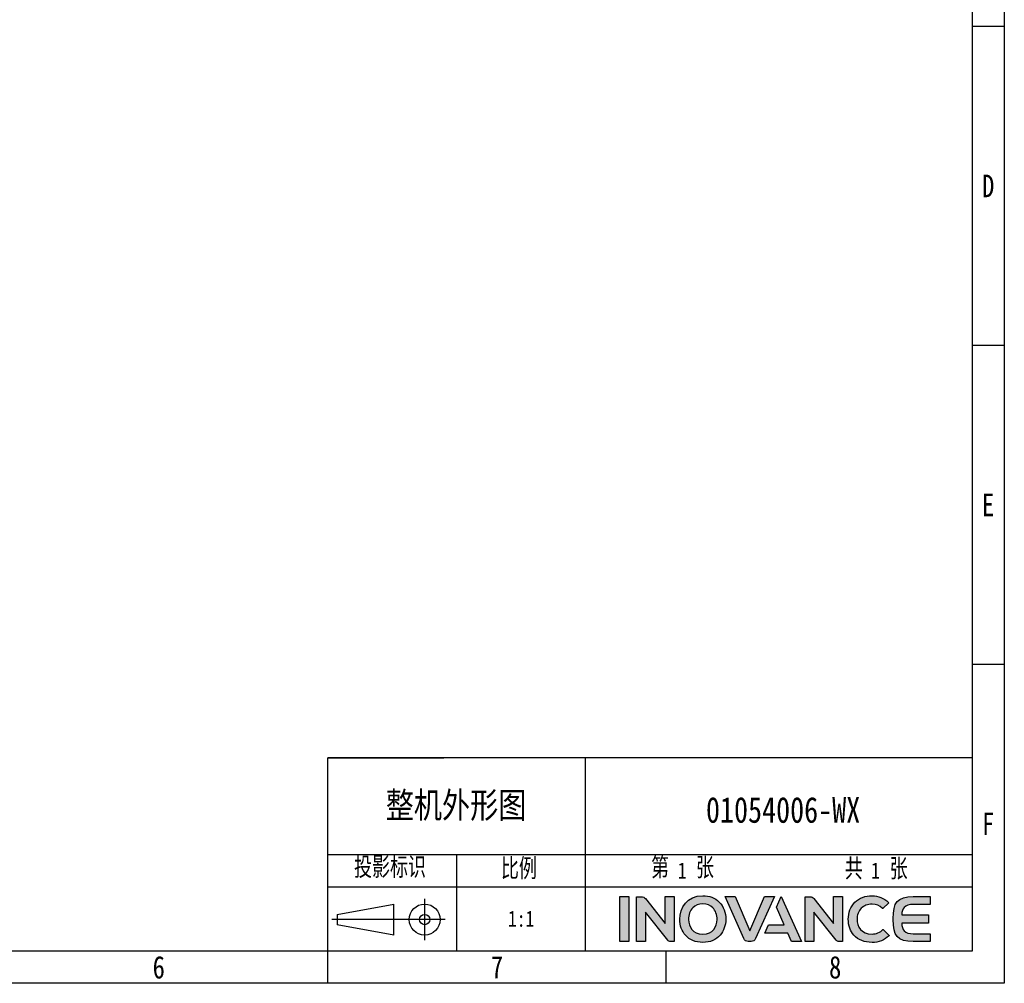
# Model space of a CAD drawing. Header units: millimetres. Extents: x -536 to 1170, y -857 to -283.
# Tile 32 of 38: x 874 to 1170, y -857 to -568. Entities that reach past the tile are written whole.
import ezdxf
from ezdxf.enums import TextEntityAlignment as Align

# ---------------------------------------------------------------- set-up
doc = ezdxf.new("R2010")
doc.units = ezdxf.units.MM
doc.header["$LTSCALE"] = 30.734
doc.linetypes.add('DASHED', pattern=[0.2, 0.1, -0.1])
doc.layers.get('0').update_dxf_attribs({"linetype": 'CONTINUOUS'})
doc.layers.add('logo-蓝色', color=142, linetype='CONTINUOUS')
doc.layers.add('虚线', color=7, linetype='DASHED')
doc.styles.get("Standard").update_dxf_attribs({"font": 'txt', "width": 0.707})
doc.styles.add('仿宋体', font='STFANGSO.TTF', dxfattribs={"width": 0.8})

# ---------------------------------------------------------------- blocks, each defined once
blk = doc.blocks.new('3')
at = {"layer": 'logo-蓝色'}
h = blk.add_hatch(color=256, dxfattribs=at)
h.dxf.hatch_style = 1
edge = h.paths.add_edge_path()
edge.add_spline(control_points=[(8031.7, 154.38), (8031.7, 154.38), (8038.29, 154.38), (8038.29, 154.38), (8038.29, 154.38), (8038.29, 154.38), (8038.29, 187.78), (8038.29, 187.78), (8038.29, 187.78), (8038.29, 187.78), (8031.7, 187.78), (8031.7, 187.78), (8031.7, 187.78), (8031.7, 187.78), (8031.7, 154.38), (8031.7, 154.38)], knot_values=[0, 0, 0, 0, 0.25, 0.25, 0.25, 0.25, 0.5, 0.5, 0.5, 0.5, 0.75, 0.75, 0.75, 0.75, 1, 1, 1, 1], degree=3, periodic=1)
h = blk.add_hatch(color=256, dxfattribs=at)
h.dxf.hatch_style = 1
edge = h.paths.add_edge_path()
edge.add_spline(control_points=[(8065.4, 187.81), (8065.4, 187.81), (8065.4, 167.7), (8065.4, 167.7), (8065.4, 167.7), (8065.4, 167.7), (8050.66, 186.34), (8050.66, 186.34), (8050.66, 186.34), (8050, 187.21), (8048.96, 187.76), (8047.8, 187.76), (8047.8, 187.76), (8047.8, 187.76), (8044.19, 187.76), (8044.19, 187.76), (8044.19, 187.76), (8044.19, 187.76), (8044.19, 154.35), (8044.19, 154.35), (8044.19, 154.35), (8044.19, 154.35), (8050.83, 154.35), (8050.83, 154.35), (8050.83, 154.35), (8050.83, 154.35), (8050.83, 176.2), (8050.83, 176.2), (8050.83, 176.2), (8050.83, 176.2), (8067.37, 155.37), (8067.37, 155.37), (8067.37, 155.37), (8067.85, 154.75), (8068.59, 154.35), (8069.43, 154.35), (8069.43, 154.35), (8069.43, 154.35), (8072.04, 154.35), (8072.04, 154.35), (8072.04, 154.35), (8072.04, 154.35), (8072.04, 187.81), (8072.04, 187.81), (8072.04, 187.81), (8072.04, 187.81), (8065.4, 187.81), (8065.4, 187.81)], knot_values=[0, 0, 0, 0, 0.083333, 0.083333, 0.083333, 0.083333, 0.166667, 0.166667, 0.166667, 0.166667, 0.25, 0.25, 0.25, 0.25, 0.333333, 0.333333, 0.333333, 0.333333, 0.416667, 0.416667, 0.416667, 0.416667, 0.5, 0.5, 0.5, 0.5, 0.583333, 0.583333, 0.583333, 0.583333, 0.666667, 0.666667, 0.666667, 0.666667, 0.75, 0.75, 0.75, 0.75, 0.833333, 0.833333, 0.833333, 0.833333, 0.916667, 0.916667, 0.916667, 0.916667, 1, 1, 1, 1], degree=3, periodic=1)
h = blk.add_hatch(color=256, dxfattribs=at)
h.dxf.hatch_style = 1
edge = h.paths.add_edge_path(flags=16)
edge.add_spline(control_points=[(8086.01, 179.5), (8087.9, 181.44), (8090.43, 182.41), (8093.51, 182.41), (8093.51, 182.41), (8096.58, 182.41), (8099.08, 181.45), (8100.94, 179.56), (8100.94, 179.56), (8103, 177.46), (8104.15, 174.28), (8104.1, 170.85), (8104.1, 170.85), (8104, 165.5), (8101.17, 159.79), (8093.51, 159.79), (8093.51, 159.79), (8085.89, 159.79), (8083.02, 165.48), (8082.88, 170.8), (8082.88, 170.8), (8082.79, 174.2), (8083.93, 177.37), (8086.01, 179.5)], knot_values=[0, 0, 0, 0, 0.166667, 0.166667, 0.166667, 0.166667, 0.333333, 0.333333, 0.333333, 0.333333, 0.5, 0.5, 0.5, 0.5, 0.666667, 0.666667, 0.666667, 0.666667, 0.833333, 0.833333, 0.833333, 0.833333, 1, 1, 1, 1], degree=3, periodic=0)
edge = h.paths.add_edge_path()
edge.add_spline(control_points=[(8093.51, 188.49), (8081.7, 188.49), (8076.33, 179.37), (8076.33, 170.89), (8076.33, 170.89), (8076.33, 166.28), (8077.82, 162.06), (8080.52, 159), (8080.52, 159), (8083.59, 155.51), (8088.09, 153.67), (8093.51, 153.67), (8093.51, 153.67), (8098.9, 153.67), (8103.38, 155.54), (8106.45, 159.07), (8106.45, 159.07), (8109.1, 162.15), (8110.59, 166.36), (8110.64, 170.93), (8110.64, 170.93), (8110.69, 175.86), (8108.9, 180.53), (8105.72, 183.74), (8105.72, 183.74), (8102.65, 186.85), (8098.42, 188.49), (8093.51, 188.49)], knot_values=[0, 0, 0, 0, 0.142857, 0.142857, 0.142857, 0.142857, 0.285714, 0.285714, 0.285714, 0.285714, 0.428571, 0.428571, 0.428571, 0.428571, 0.571429, 0.571429, 0.571429, 0.571429, 0.714286, 0.714286, 0.714286, 0.714286, 0.857143, 0.857143, 0.857143, 0.857143, 1, 1, 1, 1], degree=3, periodic=0)
h = blk.add_hatch(color=256, dxfattribs=at)
h.dxf.hatch_style = 1
edge = h.paths.add_edge_path()
edge.add_spline(control_points=[(8139.36, 187.79), (8139.36, 187.79), (8128.43, 162.25), (8128.43, 162.25), (8128.43, 162.25), (8128.43, 162.25), (8117.51, 187.79), (8117.51, 187.79), (8117.51, 187.79), (8117.51, 187.79), (8110.08, 187.79), (8110.08, 187.79), (8110.08, 187.79), (8110.08, 187.79), (8124.11, 156.52), (8124.11, 156.52), (8124.11, 156.52), (8124.67, 155.26), (8125.93, 154.38), (8127.39, 154.38), (8127.39, 154.38), (8127.39, 154.38), (8127.42, 154.38), (8127.42, 154.38), (8127.42, 154.38), (8127.42, 154.38), (8129.44, 154.38), (8129.44, 154.38), (8129.44, 154.38), (8129.44, 154.38), (8129.47, 154.38), (8129.47, 154.38), (8129.47, 154.38), (8130.93, 154.38), (8132.19, 155.26), (8132.75, 156.51), (8132.75, 156.51), (8132.75, 156.51), (8146.79, 187.79), (8146.79, 187.79), (8146.79, 187.79), (8146.79, 187.79), (8139.36, 187.79), (8139.36, 187.79)], knot_values=[0, 0, 0, 0, 0.090909, 0.090909, 0.090909, 0.090909, 0.181818, 0.181818, 0.181818, 0.181818, 0.272727, 0.272727, 0.272727, 0.272727, 0.363636, 0.363636, 0.363636, 0.363636, 0.454545, 0.454545, 0.454545, 0.454545, 0.545455, 0.545455, 0.545455, 0.545455, 0.636364, 0.636364, 0.636364, 0.636364, 0.727273, 0.727273, 0.727273, 0.727273, 0.818182, 0.818182, 0.818182, 0.818182, 0.909091, 0.909091, 0.909091, 0.909091, 1, 1, 1, 1], degree=3, periodic=1)
h = blk.add_hatch(color=256, dxfattribs=at)
h.dxf.hatch_style = 1
edge = h.paths.add_edge_path()
edge.add_spline(control_points=[(8151.93, 187.79), (8151.93, 187.79), (8148.45, 180.02), (8148.45, 180.02), (8148.45, 180.02), (8148.45, 180.02), (8154.21, 166.81), (8154.21, 166.81), (8154.21, 166.81), (8154.21, 166.81), (8142.53, 166.81), (8142.53, 166.81), (8142.53, 166.81), (8142.53, 166.81), (8139.73, 160.6), (8139.73, 160.6), (8139.73, 160.6), (8139.73, 160.6), (8156.89, 160.6), (8156.89, 160.6), (8156.89, 160.6), (8156.89, 160.6), (8159.67, 154.38), (8159.67, 154.38), (8159.67, 154.38), (8159.67, 154.38), (8166.92, 154.38), (8166.92, 154.38), (8166.92, 154.38), (8166.92, 154.38), (8151.93, 187.79), (8151.93, 187.79)], knot_values=[0, 0, 0, 0, 0.125, 0.125, 0.125, 0.125, 0.25, 0.25, 0.25, 0.25, 0.375, 0.375, 0.375, 0.375, 0.5, 0.5, 0.5, 0.5, 0.625, 0.625, 0.625, 0.625, 0.75, 0.75, 0.75, 0.75, 0.875, 0.875, 0.875, 0.875, 1, 1, 1, 1], degree=3, periodic=1)
h = blk.add_hatch(color=256, dxfattribs=at)
h.dxf.hatch_style = 1
edge = h.paths.add_edge_path()
edge.add_spline(control_points=[(8190.9, 187.81), (8190.9, 187.81), (8190.9, 167.7), (8190.9, 167.7), (8190.9, 167.7), (8190.9, 167.7), (8176.15, 186.34), (8176.15, 186.34), (8176.15, 186.34), (8175.5, 187.21), (8174.46, 187.76), (8173.29, 187.76), (8173.29, 187.76), (8173.29, 187.76), (8169.69, 187.76), (8169.69, 187.76), (8169.69, 187.76), (8169.69, 187.76), (8169.69, 154.35), (8169.69, 154.35), (8169.69, 154.35), (8169.69, 154.35), (8176.33, 154.35), (8176.33, 154.35), (8176.33, 154.35), (8176.33, 154.35), (8176.33, 176.2), (8176.33, 176.2), (8176.33, 176.2), (8176.33, 176.2), (8192.87, 155.37), (8192.87, 155.37), (8192.87, 155.37), (8193.35, 154.75), (8194.1, 154.35), (8194.93, 154.35), (8194.93, 154.35), (8194.93, 154.35), (8197.54, 154.35), (8197.54, 154.35), (8197.54, 154.35), (8197.54, 154.35), (8197.54, 187.81), (8197.54, 187.81), (8197.54, 187.81), (8197.54, 187.81), (8190.9, 187.81), (8190.9, 187.81)], knot_values=[0, 0, 0, 0, 0.083333, 0.083333, 0.083333, 0.083333, 0.166667, 0.166667, 0.166667, 0.166667, 0.25, 0.25, 0.25, 0.25, 0.333333, 0.333333, 0.333333, 0.333333, 0.416667, 0.416667, 0.416667, 0.416667, 0.5, 0.5, 0.5, 0.5, 0.583333, 0.583333, 0.583333, 0.583333, 0.666667, 0.666667, 0.666667, 0.666667, 0.75, 0.75, 0.75, 0.75, 0.833333, 0.833333, 0.833333, 0.833333, 0.916667, 0.916667, 0.916667, 0.916667, 1, 1, 1, 1], degree=3, periodic=1)
h = blk.add_hatch(color=256, dxfattribs=at)
h.dxf.hatch_style = 1
edge = h.paths.add_edge_path()
edge.add_spline(control_points=[(8227.72, 163.21), (8225.7, 161.18), (8222.57, 159.93), (8219.57, 159.93), (8219.57, 159.93), (8211.43, 159.93), (8208.46, 165.59), (8208.42, 170.9), (8208.42, 170.9), (8208.4, 174.08), (8209.53, 177.06), (8211.55, 179.1), (8211.55, 179.1), (8213.52, 181.09), (8216.3, 182.14), (8219.57, 182.14), (8219.57, 182.14), (8222.6, 182.14), (8225.38, 181.05), (8227.39, 179.08), (8227.39, 179.08), (8227.39, 179.08), (8227.53, 178.95), (8227.53, 178.95), (8227.53, 178.95), (8227.53, 178.95), (8231.98, 183.24), (8231.98, 183.24), (8231.98, 183.24), (8231.98, 183.24), (8231.83, 183.39), (8231.83, 183.39), (8231.83, 183.39), (8228.44, 186.73), (8224.21, 188.49), (8219.57, 188.49), (8219.57, 188.49), (8214.39, 188.49), (8209.99, 186.82), (8206.81, 183.65), (8206.81, 183.65), (8203.66, 180.45), (8201.85, 175.81), (8201.87, 170.89), (8201.87, 170.89), (8201.9, 166.26), (8203.39, 162.06), (8206.1, 159.03), (8206.1, 159.03), (8209.22, 155.52), (8213.88, 153.67), (8219.57, 153.67), (8219.57, 153.67), (8224.57, 153.67), (8228.96, 155.39), (8232.25, 158.63), (8232.25, 158.63), (8232.25, 158.63), (8232.41, 158.77), (8232.41, 158.77), (8232.41, 158.77), (8232.41, 158.77), (8227.87, 163.36), (8227.87, 163.36), (8227.87, 163.36), (8227.87, 163.36), (8227.72, 163.21), (8227.72, 163.21)], knot_values=[0, 0, 0, 0, 0.058824, 0.058824, 0.058824, 0.058824, 0.117647, 0.117647, 0.117647, 0.117647, 0.176471, 0.176471, 0.176471, 0.176471, 0.235294, 0.235294, 0.235294, 0.235294, 0.294118, 0.294118, 0.294118, 0.294118, 0.352941, 0.352941, 0.352941, 0.352941, 0.411765, 0.411765, 0.411765, 0.411765, 0.470588, 0.470588, 0.470588, 0.470588, 0.529412, 0.529412, 0.529412, 0.529412, 0.588235, 0.588235, 0.588235, 0.588235, 0.647059, 0.647059, 0.647059, 0.647059, 0.705882, 0.705882, 0.705882, 0.705882, 0.764706, 0.764706, 0.764706, 0.764706, 0.823529, 0.823529, 0.823529, 0.823529, 0.882353, 0.882353, 0.882353, 0.882353, 0.941176, 0.941176, 0.941176, 0.941176, 1, 1, 1, 1], degree=3, periodic=0)
h = blk.add_hatch(color=256, dxfattribs=at)
h.dxf.hatch_style = 1
edge = h.paths.add_edge_path()
edge.add_spline(control_points=[(8250.3, 181.96), (8250.3, 181.96), (8262.8, 181.96), (8262.8, 181.96), (8262.8, 181.96), (8262.8, 181.96), (8262.8, 187.79), (8262.8, 187.79), (8262.8, 187.79), (8262.8, 187.79), (8250.14, 187.79), (8250.14, 187.79), (8250.14, 187.79), (8238.49, 187.79), (8235.29, 183.33), (8235.29, 171.49), (8235.29, 171.49), (8235.29, 171.49), (8235.29, 171.09), (8235.29, 171.09), (8235.29, 171.09), (8235.29, 171.09), (8235.29, 171.07), (8235.29, 171.07), (8235.29, 171.07), (8235.29, 171.07), (8235.29, 171.06), (8235.29, 171.06), (8235.29, 171.06), (8235.29, 171.06), (8235.29, 171.06), (8235.29, 171.06), (8235.29, 171.06), (8235.29, 171.06), (8235.29, 170.65), (8235.29, 170.65), (8235.29, 170.65), (8235.29, 158.82), (8238.49, 154.36), (8250.14, 154.36), (8250.14, 154.36), (8250.14, 154.36), (8262.8, 154.36), (8262.8, 154.36), (8262.8, 154.36), (8262.8, 154.36), (8262.8, 160.18), (8262.8, 160.18), (8262.8, 160.18), (8262.8, 160.18), (8250.3, 160.18), (8250.3, 160.18), (8250.3, 160.18), (8247.22, 160.18), (8244.91, 160.74), (8243.48, 162.35), (8243.48, 162.35), (8242.37, 163.61), (8241.85, 165.63), (8241.72, 167.96), (8241.72, 167.96), (8241.72, 167.96), (8261.71, 167.96), (8261.71, 167.96), (8261.71, 167.96), (8261.71, 167.96), (8261.71, 171.07), (8261.71, 171.07), (8261.71, 171.07), (8261.71, 171.07), (8261.71, 174.19), (8261.71, 174.19), (8261.71, 174.19), (8261.71, 174.19), (8241.72, 174.19), (8241.72, 174.19), (8241.72, 174.19), (8241.85, 176.5), (8242.37, 178.53), (8243.48, 179.8), (8243.48, 179.8), (8244.91, 181.41), (8247.22, 181.96), (8250.3, 181.96)], knot_values=[0, 0, 0, 0, 0.047619, 0.047619, 0.047619, 0.047619, 0.095238, 0.095238, 0.095238, 0.095238, 0.142857, 0.142857, 0.142857, 0.142857, 0.190476, 0.190476, 0.190476, 0.190476, 0.238095, 0.238095, 0.238095, 0.238095, 0.285714, 0.285714, 0.285714, 0.285714, 0.333333, 0.333333, 0.333333, 0.333333, 0.380952, 0.380952, 0.380952, 0.380952, 0.428571, 0.428571, 0.428571, 0.428571, 0.47619, 0.47619, 0.47619, 0.47619, 0.52381, 0.52381, 0.52381, 0.52381, 0.571429, 0.571429, 0.571429, 0.571429, 0.619048, 0.619048, 0.619048, 0.619048, 0.666667, 0.666667, 0.666667, 0.666667, 0.714286, 0.714286, 0.714286, 0.714286, 0.761905, 0.761905, 0.761905, 0.761905, 0.809524, 0.809524, 0.809524, 0.809524, 0.857143, 0.857143, 0.857143, 0.857143, 0.904762, 0.904762, 0.904762, 0.904762, 0.952381, 0.952381, 0.952381, 0.952381, 1, 1, 1, 1], degree=3, periodic=0)
at = {"color": 2}
for p, q in [((8318.12, 836.02), (8294.12, 836.02)), ((8318.12, 598.42), (8294.12, 598.42)), ((8318.12, 360.82), (8294.12, 360.82)), ((8294.12, 291.22), (7814.12, 291.22)), ((7814.12, 147.22), (7814.12, 291.22)), ((7814.12, 291.22), (7900.52, 291.22)), ((8006.12, 147.22), (8006.12, 291.22)), ((7814.12, 147.22), (7814.12, 219.22)), ((7814.12, 219.22), (7900.52, 219.22)), ((7814.12, 219.22), (8294.12, 219.22)), ((7910.12, 147.22), (7910.12, 219.22)), ((7814.12, 195.22), (8006.12, 195.22)), ((7886.24, 155.36), (7886.24, 186.08)), ((7820.96, 174.56), (7863.2, 182.24)), ((7863.2, 159.2), (7863.2, 182.24)), ((7901.6, 170.72), (7817.12, 170.72)), ((7820.96, 174.56), (7820.96, 166.88)), ((7863.2, 159.2), (7820.96, 166.88)), ((7814.12, 123.22), (7814.12, 147.22)), ((8066.12, 123.22), (8066.12, 147.22))]:
    blk.add_line(p, q, dxfattribs=at)
for points in [[(6302.12, 123.22), (6302.12, 1548.82), (8318.12, 1548.82), (8318.12, 123.22)], [(6422.12, 147.22), (6422.12, 1524.82), (8294.12, 1524.82), (8294.12, 147.22)], [(8006.12, 195.22), (8294.12, 195.22), (8294.12, 147.22), (8006.12, 147.22)]]:
    blk.add_lwpolyline(points, close=True, dxfattribs=at)
for radius in [11.52, 3.84]:
    blk.add_circle((7886.24, 170.72), radius, dxfattribs=at)
at = {"layer": 'logo-蓝色'}
for points, knots in [([(8031.7, 154.38), (8031.7, 154.38), (8038.29, 154.38), (8038.29, 154.38), (8038.29, 154.38), (8038.29, 154.38), (8038.29, 187.78), (8038.29, 187.78), (8038.29, 187.78), (8038.29, 187.78), (8031.7, 187.78), (8031.7, 187.78), (8031.7, 187.78), (8031.7, 187.78), (8031.7, 154.38), (8031.7, 154.38)], [0, 0, 0, 0, 0.25, 0.25, 0.25, 0.25, 0.5, 0.5, 0.5, 0.5, 0.75, 0.75, 0.75, 0.75, 1, 1, 1, 1]), ([(8065.4, 187.81), (8065.4, 187.81), (8065.4, 167.7), (8065.4, 167.7), (8065.4, 167.7), (8065.4, 167.7), (8050.66, 186.34), (8050.66, 186.34), (8050.66, 186.34), (8050, 187.21), (8048.96, 187.76), (8047.8, 187.76), (8047.8, 187.76), (8047.8, 187.76), (8044.19, 187.76), (8044.19, 187.76), (8044.19, 187.76), (8044.19, 187.76), (8044.19, 154.35), (8044.19, 154.35), (8044.19, 154.35), (8044.19, 154.35), (8050.83, 154.35), (8050.83, 154.35), (8050.83, 154.35), (8050.83, 154.35), (8050.83, 176.2), (8050.83, 176.2), (8050.83, 176.2), (8050.83, 176.2), (8067.37, 155.37), (8067.37, 155.37), (8067.37, 155.37), (8067.85, 154.75), (8068.59, 154.35), (8069.43, 154.35), (8069.43, 154.35), (8069.43, 154.35), (8072.04, 154.35), (8072.04, 154.35), (8072.04, 154.35), (8072.04, 154.35), (8072.04, 187.81), (8072.04, 187.81), (8072.04, 187.81), (8072.04, 187.81), (8065.4, 187.81), (8065.4, 187.81)], [0, 0, 0, 0, 0.083333, 0.083333, 0.083333, 0.083333, 0.166667, 0.166667, 0.166667, 0.166667, 0.25, 0.25, 0.25, 0.25, 0.333333, 0.333333, 0.333333, 0.333333, 0.416667, 0.416667, 0.416667, 0.416667, 0.5, 0.5, 0.5, 0.5, 0.583333, 0.583333, 0.583333, 0.583333, 0.666667, 0.666667, 0.666667, 0.666667, 0.75, 0.75, 0.75, 0.75, 0.833333, 0.833333, 0.833333, 0.833333, 0.916667, 0.916667, 0.916667, 0.916667, 1, 1, 1, 1]), ([(8093.51, 188.49), (8081.7, 188.49), (8076.33, 179.37), (8076.33, 170.89), (8076.33, 170.89), (8076.33, 166.28), (8077.82, 162.06), (8080.52, 159), (8080.52, 159), (8083.59, 155.51), (8088.09, 153.67), (8093.51, 153.67), (8093.51, 153.67), (8098.9, 153.67), (8103.38, 155.54), (8106.45, 159.07), (8106.45, 159.07), (8109.1, 162.15), (8110.59, 166.36), (8110.64, 170.93), (8110.64, 170.93), (8110.69, 175.86), (8108.9, 180.53), (8105.72, 183.74), (8105.72, 183.74), (8102.65, 186.85), (8098.42, 188.49), (8093.51, 188.49)], [0, 0, 0, 0, 0.142857, 0.142857, 0.142857, 0.142857, 0.285714, 0.285714, 0.285714, 0.285714, 0.428571, 0.428571, 0.428571, 0.428571, 0.571429, 0.571429, 0.571429, 0.571429, 0.714286, 0.714286, 0.714286, 0.714286, 0.857143, 0.857143, 0.857143, 0.857143, 1, 1, 1, 1]), ([(8139.36, 187.79), (8139.36, 187.79), (8128.43, 162.25), (8128.43, 162.25), (8128.43, 162.25), (8128.43, 162.25), (8117.51, 187.79), (8117.51, 187.79), (8117.51, 187.79), (8117.51, 187.79), (8110.08, 187.79), (8110.08, 187.79), (8110.08, 187.79), (8110.08, 187.79), (8124.11, 156.52), (8124.11, 156.52), (8124.11, 156.52), (8124.67, 155.26), (8125.93, 154.38), (8127.39, 154.38), (8127.39, 154.38), (8127.39, 154.38), (8127.42, 154.38), (8127.42, 154.38), (8127.42, 154.38), (8127.42, 154.38), (8129.44, 154.38), (8129.44, 154.38), (8129.44, 154.38), (8129.44, 154.38), (8129.47, 154.38), (8129.47, 154.38), (8129.47, 154.38), (8130.93, 154.38), (8132.19, 155.26), (8132.75, 156.51), (8132.75, 156.51), (8132.75, 156.51), (8146.79, 187.79), (8146.79, 187.79), (8146.79, 187.79), (8146.79, 187.79), (8139.36, 187.79), (8139.36, 187.79)], [0, 0, 0, 0, 0.090909, 0.090909, 0.090909, 0.090909, 0.181818, 0.181818, 0.181818, 0.181818, 0.272727, 0.272727, 0.272727, 0.272727, 0.363636, 0.363636, 0.363636, 0.363636, 0.454545, 0.454545, 0.454545, 0.454545, 0.545455, 0.545455, 0.545455, 0.545455, 0.636364, 0.636364, 0.636364, 0.636364, 0.727273, 0.727273, 0.727273, 0.727273, 0.818182, 0.818182, 0.818182, 0.818182, 0.909091, 0.909091, 0.909091, 0.909091, 1, 1, 1, 1]), ([(8151.93, 187.79), (8151.93, 187.79), (8148.45, 180.02), (8148.45, 180.02), (8148.45, 180.02), (8148.45, 180.02), (8154.21, 166.81), (8154.21, 166.81), (8154.21, 166.81), (8154.21, 166.81), (8142.53, 166.81), (8142.53, 166.81), (8142.53, 166.81), (8142.53, 166.81), (8139.73, 160.6), (8139.73, 160.6), (8139.73, 160.6), (8139.73, 160.6), (8156.89, 160.6), (8156.89, 160.6), (8156.89, 160.6), (8156.89, 160.6), (8159.67, 154.38), (8159.67, 154.38), (8159.67, 154.38), (8159.67, 154.38), (8166.92, 154.38), (8166.92, 154.38), (8166.92, 154.38), (8166.92, 154.38), (8151.93, 187.79), (8151.93, 187.79)], [0, 0, 0, 0, 0.125, 0.125, 0.125, 0.125, 0.25, 0.25, 0.25, 0.25, 0.375, 0.375, 0.375, 0.375, 0.5, 0.5, 0.5, 0.5, 0.625, 0.625, 0.625, 0.625, 0.75, 0.75, 0.75, 0.75, 0.875, 0.875, 0.875, 0.875, 1, 1, 1, 1]), ([(8190.9, 187.81), (8190.9, 187.81), (8190.9, 167.7), (8190.9, 167.7), (8190.9, 167.7), (8190.9, 167.7), (8176.15, 186.34), (8176.15, 186.34), (8176.15, 186.34), (8175.5, 187.21), (8174.46, 187.76), (8173.29, 187.76), (8173.29, 187.76), (8173.29, 187.76), (8169.69, 187.76), (8169.69, 187.76), (8169.69, 187.76), (8169.69, 187.76), (8169.69, 154.35), (8169.69, 154.35), (8169.69, 154.35), (8169.69, 154.35), (8176.33, 154.35), (8176.33, 154.35), (8176.33, 154.35), (8176.33, 154.35), (8176.33, 176.2), (8176.33, 176.2), (8176.33, 176.2), (8176.33, 176.2), (8192.87, 155.37), (8192.87, 155.37), (8192.87, 155.37), (8193.35, 154.75), (8194.1, 154.35), (8194.93, 154.35), (8194.93, 154.35), (8194.93, 154.35), (8197.54, 154.35), (8197.54, 154.35), (8197.54, 154.35), (8197.54, 154.35), (8197.54, 187.81), (8197.54, 187.81), (8197.54, 187.81), (8197.54, 187.81), (8190.9, 187.81), (8190.9, 187.81)], [0, 0, 0, 0, 0.083333, 0.083333, 0.083333, 0.083333, 0.166667, 0.166667, 0.166667, 0.166667, 0.25, 0.25, 0.25, 0.25, 0.333333, 0.333333, 0.333333, 0.333333, 0.416667, 0.416667, 0.416667, 0.416667, 0.5, 0.5, 0.5, 0.5, 0.583333, 0.583333, 0.583333, 0.583333, 0.666667, 0.666667, 0.666667, 0.666667, 0.75, 0.75, 0.75, 0.75, 0.833333, 0.833333, 0.833333, 0.833333, 0.916667, 0.916667, 0.916667, 0.916667, 1, 1, 1, 1]), ([(8227.72, 163.21), (8225.7, 161.18), (8222.57, 159.93), (8219.57, 159.93), (8219.57, 159.93), (8211.43, 159.93), (8208.46, 165.59), (8208.42, 170.9), (8208.42, 170.9), (8208.4, 174.08), (8209.53, 177.06), (8211.55, 179.1), (8211.55, 179.1), (8213.52, 181.09), (8216.3, 182.14), (8219.57, 182.14), (8219.57, 182.14), (8222.6, 182.14), (8225.38, 181.05), (8227.39, 179.08), (8227.39, 179.08), (8227.39, 179.08), (8227.53, 178.95), (8227.53, 178.95), (8227.53, 178.95), (8227.53, 178.95), (8231.98, 183.24), (8231.98, 183.24), (8231.98, 183.24), (8231.98, 183.24), (8231.83, 183.39), (8231.83, 183.39), (8231.83, 183.39), (8228.44, 186.73), (8224.21, 188.49), (8219.57, 188.49), (8219.57, 188.49), (8214.39, 188.49), (8209.99, 186.82), (8206.81, 183.65), (8206.81, 183.65), (8203.66, 180.45), (8201.85, 175.81), (8201.87, 170.89), (8201.87, 170.89), (8201.9, 166.26), (8203.39, 162.06), (8206.1, 159.03), (8206.1, 159.03), (8209.22, 155.52), (8213.88, 153.67), (8219.57, 153.67), (8219.57, 153.67), (8224.57, 153.67), (8228.96, 155.39), (8232.25, 158.63), (8232.25, 158.63), (8232.25, 158.63), (8232.41, 158.77), (8232.41, 158.77), (8232.41, 158.77), (8232.41, 158.77), (8227.87, 163.36), (8227.87, 163.36), (8227.87, 163.36), (8227.87, 163.36), (8227.72, 163.21), (8227.72, 163.21)], [0, 0, 0, 0, 0.058824, 0.058824, 0.058824, 0.058824, 0.117647, 0.117647, 0.117647, 0.117647, 0.176471, 0.176471, 0.176471, 0.176471, 0.235294, 0.235294, 0.235294, 0.235294, 0.294118, 0.294118, 0.294118, 0.294118, 0.352941, 0.352941, 0.352941, 0.352941, 0.411765, 0.411765, 0.411765, 0.411765, 0.470588, 0.470588, 0.470588, 0.470588, 0.529412, 0.529412, 0.529412, 0.529412, 0.588235, 0.588235, 0.588235, 0.588235, 0.647059, 0.647059, 0.647059, 0.647059, 0.705882, 0.705882, 0.705882, 0.705882, 0.764706, 0.764706, 0.764706, 0.764706, 0.823529, 0.823529, 0.823529, 0.823529, 0.882353, 0.882353, 0.882353, 0.882353, 0.941176, 0.941176, 0.941176, 0.941176, 1, 1, 1, 1]), ([(8250.3, 181.96), (8250.3, 181.96), (8262.8, 181.96), (8262.8, 181.96), (8262.8, 181.96), (8262.8, 181.96), (8262.8, 187.79), (8262.8, 187.79), (8262.8, 187.79), (8262.8, 187.79), (8250.14, 187.79), (8250.14, 187.79), (8250.14, 187.79), (8238.49, 187.79), (8235.29, 183.33), (8235.29, 171.49), (8235.29, 171.49), (8235.29, 171.49), (8235.29, 171.09), (8235.29, 171.09), (8235.29, 171.09), (8235.29, 171.09), (8235.29, 171.07), (8235.29, 171.07), (8235.29, 171.07), (8235.29, 171.07), (8235.29, 171.06), (8235.29, 171.06), (8235.29, 171.06), (8235.29, 171.06), (8235.29, 171.06), (8235.29, 171.06), (8235.29, 171.06), (8235.29, 171.06), (8235.29, 170.65), (8235.29, 170.65), (8235.29, 170.65), (8235.29, 158.82), (8238.49, 154.36), (8250.14, 154.36), (8250.14, 154.36), (8250.14, 154.36), (8262.8, 154.36), (8262.8, 154.36), (8262.8, 154.36), (8262.8, 154.36), (8262.8, 160.18), (8262.8, 160.18), (8262.8, 160.18), (8262.8, 160.18), (8250.3, 160.18), (8250.3, 160.18), (8250.3, 160.18), (8247.22, 160.18), (8244.91, 160.74), (8243.48, 162.35), (8243.48, 162.35), (8242.37, 163.61), (8241.85, 165.63), (8241.72, 167.96), (8241.72, 167.96), (8241.72, 167.96), (8261.71, 167.96), (8261.71, 167.96), (8261.71, 167.96), (8261.71, 167.96), (8261.71, 171.07), (8261.71, 171.07), (8261.71, 171.07), (8261.71, 171.07), (8261.71, 174.19), (8261.71, 174.19), (8261.71, 174.19), (8261.71, 174.19), (8241.72, 174.19), (8241.72, 174.19), (8241.72, 174.19), (8241.85, 176.5), (8242.37, 178.53), (8243.48, 179.8), (8243.48, 179.8), (8244.91, 181.41), (8247.22, 181.96), (8250.3, 181.96)], [0, 0, 0, 0, 0.047619, 0.047619, 0.047619, 0.047619, 0.095238, 0.095238, 0.095238, 0.095238, 0.142857, 0.142857, 0.142857, 0.142857, 0.190476, 0.190476, 0.190476, 0.190476, 0.238095, 0.238095, 0.238095, 0.238095, 0.285714, 0.285714, 0.285714, 0.285714, 0.333333, 0.333333, 0.333333, 0.333333, 0.380952, 0.380952, 0.380952, 0.380952, 0.428571, 0.428571, 0.428571, 0.428571, 0.47619, 0.47619, 0.47619, 0.47619, 0.52381, 0.52381, 0.52381, 0.52381, 0.571429, 0.571429, 0.571429, 0.571429, 0.619048, 0.619048, 0.619048, 0.619048, 0.666667, 0.666667, 0.666667, 0.666667, 0.714286, 0.714286, 0.714286, 0.714286, 0.761905, 0.761905, 0.761905, 0.761905, 0.809524, 0.809524, 0.809524, 0.809524, 0.857143, 0.857143, 0.857143, 0.857143, 0.904762, 0.904762, 0.904762, 0.904762, 0.952381, 0.952381, 0.952381, 0.952381, 1, 1, 1, 1]), ([(8086.01, 179.5), (8087.9, 181.44), (8090.43, 182.41), (8093.51, 182.41), (8093.51, 182.41), (8096.58, 182.41), (8099.08, 181.45), (8100.94, 179.56), (8100.94, 179.56), (8103, 177.46), (8104.15, 174.28), (8104.1, 170.85), (8104.1, 170.85), (8104, 165.5), (8101.17, 159.79), (8093.51, 159.79), (8093.51, 159.79), (8085.89, 159.79), (8083.02, 165.48), (8082.88, 170.8), (8082.88, 170.8), (8082.79, 174.2), (8083.93, 177.37), (8086.01, 179.5)], [0, 0, 0, 0, 0.166667, 0.166667, 0.166667, 0.166667, 0.333333, 0.333333, 0.333333, 0.333333, 0.5, 0.5, 0.5, 0.5, 0.666667, 0.666667, 0.666667, 0.666667, 0.833333, 0.833333, 0.833333, 0.833333, 1, 1, 1, 1])]:
    blk.add_open_spline(points, degree=3, knots=knots, dxfattribs=at)
at = {"color": 2, "width": 0.8}
for s, p in [('D', (8306.12, 717.22)), ('E', (8306.12, 479.62)), ('F', (8306.12, 242.02)), ('6', (7688.12, 135.22)), ('7', (7940.12, 135.22)), ('8', (8192.12, 135.22))]:
    blk.add_text(s, height=16.8, dxfattribs=at).set_placement(p, align=Align.MIDDLE_CENTER)

msp = doc.modelspace()

# ---------------------------------------------------------------- block references
ref = msp.add_blockref('3', (-2182.29, -907.14), dxfattribs=dict(xscale=0.4030154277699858, yscale=0.4030154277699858, zscale=0.4030154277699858))
ref.add_attrib('比例', '1:1', dxfattribs={"color": 7, "height": 4.836, "width": 0.8}).set_placement((1024.96, -838.13), align=Align.MIDDLE)
ref.add_attrib('总页数', '1', dxfattribs={"color": 2, "height": 4.84, "width": 0.8}).set_placement((1131.36, -823.62), align=Align.MIDDLE)
ref.add_attrib('当前页', '1', dxfattribs={"color": 2, "height": 4.84, "width": 0.8}).set_placement((1073.32, -823.62), align=Align.MIDDLE)
ref.add_attrib('整机外形图', '整机外形图', dxfattribs={"color": 2, "height": 7.738, "style": '仿宋体', "width": 0.8}).set_placement((1005.41, -803.87), align=Align.MIDDLE)
ref.add_attrib('编号', '01054006-WX', dxfattribs={"color": 7, "height": 7.7379, "width": 0.8}).set_placement((1103.62, -805.47), align=Align.MIDDLE)

# ---------------------------------------------------------------- texts
at = {"layer": '虚线', "color": 2, "char_height": 5.6, "attachment_point": 1}
for s, insert in [('{\\fFangSong|b1|i0|c134|p49;投影标识}', (974.78, -819.65)), ('{\\fFangSong|b1|i0|c134|p49;第   张}', (1063.97, -819.77)), ('{\\fFangSong|b1|i0|c134|p49;比例}', (1018.89, -820.05)), ('{\\fFangSong|b1|i0|c134|p49;共   张}', (1122.14, -820.1))]:
    msp.add_mtext_dynamic_manual_height_columns(s, width=117.2576, gutter_width=12.5, heights=[0], dxfattribs=dict(at, insert=insert))

doc.saveas('drawing.dxf')
